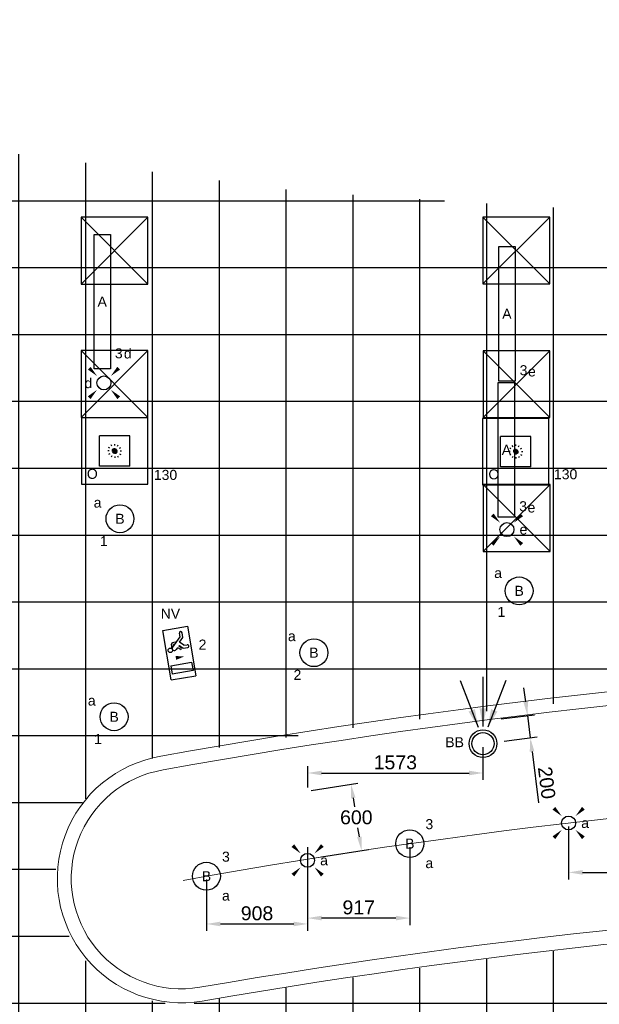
# Model space of a CAD drawing. Extents: x -329828 to 339781, y -55429 to 69176.
# Tile 34 of 140: x -140727 to -135524, y 17496 to 26331. Entities that reach past the tile are written whole.
import ezdxf
from ezdxf.enums import TextEntityAlignment as Align

# ---------------------------------------------------------------- set-up
doc = ezdxf.new("R2010")
doc.units = 0
doc.header["$LTSCALE"] = 50
for name, pattern in [('2322109', [10, 5, -2, 1, -2]), ('CENTER2', [28.575, 19.05, -3.175, 3.175, -3.175]), ('STREEPJES', [0.1, 0.05, -0.05])]:
    doc.linetypes.add(name, pattern=pattern)
doc.layers.get('0').update_dxf_attribs({"linetype": 'CONTINUOUS'})
doc.layers.get('Defpoints').update_dxf_attribs({"linetype": 'CONTINUOUS'})
for name, color, linetype in [('22 Binnenwanden', 7, 'CONTINUOUS'), ('45 Plafond 2D arcering', 7, 'CONTINUOUS'), ('EL6311--', 3, 'CONTINUOUS'), ('EL6350--', 3, 'CONTINUOUS'), ('plafond', 8, 'CONTINUOUS'), ('WL570---_RETOUR_RST', 2, 'CONTINUOUS'), ('WL570---_TOEVOER_RST', 2, 'CONTINUOUS'), ('WL570---_TOEVOER_RST_HL', 1, 'CONTINUOUS'), ('WM5448--', 1, 'CONTINUOUS'), ('WM570---_RETOUR_RST_PR', 1, 'CONTINUOUS'), ('WM570---_TOEVOER_RST_PR', 1, 'CONTINUOUS')]:
    doc.layers.add(name, color=color, linetype=linetype)
doc.styles.add('BURO-018', font='ARIAL.TTF', dxfattribs={"height": 90})
doc.styles.get("Standard").update_dxf_attribs({"font": 'ARIAL.TTF'})
doc.dimstyles.new('ISO-25', dxfattribs={"dimtxt": 2.5, "dimasz": 2.5, "dimexe": 1.25, "dimexo": 0.625, "dimtad": 1, "dimtih": 1, "dimdec": 4, "dimdsep": 46, "dimtxsty": 'Standard', "dimcen": 2.5, "dimadec": 0, "dimazin": 0, "dimtfac": 1, "dimtdec": 4, "dimtmove": 0, "dimatfit": 3, "dimfxl": 0, "dimtvp": 1, "dimtolj": 1, "dimtzin": 0, "dimarcsym": 0})

# ---------------------------------------------------------------- blocks, each defined once
blk = doc.blocks.new('1115B3A')
at = {"color": 0, "linetype": 'Continuous'}
blk.add_circle((0, 0), 2.5, dxfattribs=at)
at = {"color": 0, "linetype": 'Continuous', "style": 'BURO-018'}
for tag, p in [('E_GKAST', (0, 8)), ('E_GROEP', (0, 5)), ('E_SGROEP', (4.5, 5)), ('E_ARMCODE', (0, 0)), ('E_SLET', (4.5, -1))]:
    blk.add_attdef(tag, text='', height=1.8, dxfattribs=at).set_placement(p, align=Align.MIDDLE)
blk = doc.blocks.new('E00411')
at = {"color": 0, "linetype": 'Continuous'}
blk.add_circle((0, 0), 1.25, dxfattribs=at)
for points in [[(-2.89, 2.4), (-2.4, 2.89), (-1.24, 1.24)], [(2.4, 2.89), (2.89, 2.4), (1.24, 1.24)], [(-2.4, -2.89), (-2.89, -2.4), (-1.24, -1.24)], [(2.89, -2.4), (2.4, -2.89), (1.24, -1.24)]]:
    blk.add_solid(points, dxfattribs=at)
at = {"color": 0, "linetype": 'Continuous', "style": 'BURO-018'}
for tag, p in [('E_SLET1', (0, 4.64)), ('E_GROEP', (0, 0)), ('E_GKAST', (0, 0))]:
    blk.add_attdef(tag, text='', height=1.8, dxfattribs=at).set_placement(p, align=Align.MIDDLE)
at = {"color": 0, "linetype": 'Continuous', "style": 'BURO-018', "flags": 1}
for tag in ['E_MATCODE', 'E_SGROEP']:
    blk.add_attdef(tag, text='', height=1.8, dxfattribs=at).set_placement((0, 0), align=Align.MIDDLE)
blk = doc.blocks.new('1115C2J')
at = {"color": 0, "linetype": 'Continuous'}
for p, q in [((-4.5, 5.5), (4.5, 5.5)), ((-4.5, 1), (-4.5, 5.5)), ((4.5, 1), (4.5, 5.5)), ((-2.68, 4.35), (-3.52, 4.35)), ((-2.88, 3.87), (-3.52, 3.87)), ((-1.27, 2.26), (-2.88, 3.87)), ((-1.94, 3.61), (-2.68, 4.35)), ((-1.24, 4.31), (-1.94, 3.61)), ((-1.37, 3.5), (-0.76, 4.11)), ((-1.24, 4.31), (-1.24, 4.91)), ((-0.87, 3.71), (-1.23, 3.35)), ((-0.76, 4.11), (-0.76, 4.91)), ((2, 5.15), (3.5, 5.15)), ((2, 1.35), (2, 5.15)), ((3.5, 5.15), (3.5, 1.35)), ((-1.94, 2.93), (-2.04, 2.83)), ((-2.04, 2.83), (-2.04, 2.34)), ((-0.99, 2.14), (-1.84, 2.14)), ((-1.71, 2.7), (-1.72, 2.7)), ((-1.72, 2.7), (-1.72, 2.46)), ((-1.47, 2.46), (-1.72, 2.46)), ((-1.23, 3.35), (-1.37, 3.5)), ((-0.65, 3.49), (-1.01, 3.13)), ((-0.71, 2.83), (-1.01, 3.13)), ((4.5, 1), (-4.5, 1)), ((2, 1.35), (3.5, 1.35))]:
    blk.add_line(p, q, dxfattribs=at)
blk.add_lwpolyline([(0.75, 4, 0, 0.7, 0), (0.75, 2.5, 0.7, 0.7, 0)], format="xyseb", dxfattribs=at)
blk.add_circle((-0.76, 1.75), 0.4, dxfattribs=at)
for centre, radius, start, end in [((-3.52, 4.11), 0.24, 90, 270), ((-1, 4.91), 0.24, 0, 180), ((-0.76, 3.6), 0.16, 315, 135), ((-1.84, 2.34), 0.2, 180, 270), ((-0.99, 2.54), 0.4, 225, 45)]:
    blk.add_arc(centre, radius, start, end, dxfattribs=at)
at = {"color": 0, "linetype": 'Continuous', "style": 'BURO-018'}
for tag, p in [('E_GKAST', (0, 15.17)), ('E_GROEP', (0, 12.17)), ('E_SGROEP', (4.5, 12.17)), ('E_ARMCODE', (0, 8))]:
    blk.add_attdef(tag, text='', height=1.8, dxfattribs=at).set_placement(p, align=Align.MIDDLE)
blk = doc.blocks.new('*U1172')
at = {"ltscale": 10}
for points in [[(-42.8, 146.7), (-129.9, 288.1), (-72.9, 310)], [(0, 154), (-30.6, 317.2), (30.6, 317.2)], [(42.8, 146.7), (72.9, 310), (129.9, 288.1)]]:
    blk.add_hatch(color=0, dxfattribs=at).paths.add_polyline_path(points)
at = {"color": 0, "ltscale": 10}
for p, q in [((-203.8, 565.3, -2400), (-42.8, 146.7, -2400)), ((0, 600, -2400), (0, 154, -2400)), ((203.8, 565.3, -2400), (42.8, 146.7, -2400))]:
    blk.add_line(p, q, dxfattribs=at)
for radius in [124, 100]:
    blk.add_circle((0, 0, -2400), radius, dxfattribs=at)
at = {"layer": 'WL570---_RETOUR_RST', "color": 1, "style": 'BURO-018'}
for tag in ['MC', 'Q']:
    blk.add_attdef(tag, text='', height=90, dxfattribs=at).set_placement((0, 0), align=Align.MIDDLE)
at = {"layer": 'WM570---_RETOUR_RST_PR', "color": 1, "style": 'BURO-018'}
blk.add_attdef('POSNR', text='', height=90, dxfattribs=at).set_placement((0, 0), align=Align.MIDDLE)
blk = doc.blocks.new('*U1303')
at = {"color": 0, "ltscale": 10}
for p, q in [((297.5, 297.5, -2710), (-297.5, 297.5, -2710)), ((-297.5, 297.5, -2710), (-297.5, -297.5, -2710)), ((297.5, -297.5, -2710), (297.5, 297.5, -2710)), ((136.5, 136.5, -2710), (-136.5, 136.5, -2710)), ((-136.5, -136.5, -2710), (-136.5, 136.5, -2710)), ((136.5, -136.5, -2710), (136.5, 136.5, -2710)), ((136.5, -136.5, -2710), (-136.5, -136.5, -2710)), ((-297.5, -297.5, -2710), (297.5, -297.5, -2710))]:
    blk.add_line(p, q, dxfattribs=at)
at = {"color": 8, "linetype": 'STREEPJES', "ltscale": 10}
for q in [(-62.5, 0, -2710), (-54.1, 31.2, -2710), (-54.1, -31.2, -2710), (-31.2, 54.1, -2710), (-31.2, -54.1, -2710), (0, 62.5, -2710), (31.2, 54.1, -2710), (54.1, 31.2, -2710), (0, -62.5, -2710), (31.2, -54.1, -2710), (54.1, -31.2, -2710), (62.5, 0, -2710)]:
    blk.add_line((0, 0, -2710), q, dxfattribs=at)
at = {"layer": 'WL570---_TOEVOER_RST_HL', "linetype": 'CENTER2'}
blk.add_circle((0, 0, -2710), 0.075, dxfattribs=at)
at = {"layer": 'WL570---_TOEVOER_RST', "color": 1, "linetype": '2322109', "style": 'BURO-018'}
for tag in ['MC', 'Q']:
    blk.add_attdef(tag, text='', height=90, dxfattribs=at).set_placement((0, 0), align=Align.MIDDLE)
at = {"layer": 'WM570---_TOEVOER_RST_PR', "color": 1, "linetype": '2322109', "style": 'BURO-018'}
blk.add_attdef('POSNR', text='', height=90, dxfattribs=at).set_placement((0, 0), align=Align.MIDDLE)
blk = doc.blocks.new('*U1304')
at = {"color": 0, "ltscale": 10}
for p, q in [((297.5, 297.5, -2710), (-297.5, 297.5, -2710)), ((-297.5, 297.5, -2710), (-297.5, -297.5, -2710)), ((297.5, -297.5, -2710), (297.5, 297.5, -2710)), ((136.5, 136.5, -2710), (-136.5, 136.5, -2710)), ((-136.5, -136.5, -2710), (-136.5, 136.5, -2710)), ((136.5, -136.5, -2710), (136.5, 136.5, -2710)), ((136.5, -136.5, -2710), (-136.5, -136.5, -2710)), ((-297.5, -297.5, -2710), (297.5, -297.5, -2710))]:
    blk.add_line(p, q, dxfattribs=at)
at = {"color": 8, "linetype": 'STREEPJES', "ltscale": 10}
for q in [(-62.5, 0, -2710), (-54.1, 31.2, -2710), (-54.1, -31.2, -2710), (-31.2, 54.1, -2710), (-31.2, -54.1, -2710), (0, 62.5, -2710), (31.2, 54.1, -2710), (54.1, 31.2, -2710), (0, -62.5, -2710), (31.2, -54.1, -2710), (54.1, -31.2, -2710), (62.5, 0, -2710)]:
    blk.add_line((0, 0, -2710), q, dxfattribs=at)
at = {"layer": 'WL570---_TOEVOER_RST_HL', "linetype": 'CENTER2'}
blk.add_circle((0, 0, -2710), 0.075, dxfattribs=at)
at = {"layer": 'WL570---_TOEVOER_RST', "color": 1, "linetype": '2322109', "style": 'BURO-018'}
for tag in ['MC', 'Q']:
    blk.add_attdef(tag, text='', height=90, dxfattribs=at).set_placement((0, 0), align=Align.MIDDLE)
at = {"layer": 'WM570---_TOEVOER_RST_PR', "color": 1, "linetype": '2322109', "style": 'BURO-018'}
blk.add_attdef('POSNR', text='', height=90, dxfattribs=at).set_placement((0, 0), align=Align.MIDDLE)
blk = doc.blocks.new('E001611207146')
at = {"color": 0}
for p, q in [((-12.07, -1.46), (-12.07, 1.46)), ((-12.07, 1.46), (12.07, 1.46)), ((12.07, 1.46), (12.07, -1.46)), ((12.07, -1.46), (-12.07, -1.46))]:
    blk.add_line(p, q, dxfattribs=at)
at = {"color": 0, "linetype": 'Continuous', "style": 'BURO-018'}
for tag, p in [('E_GKAST', (0, 8)), ('E_GROEP', (0, 5)), ('E_SGROEP', (4.5, 5)), ('E_ARMCODE', (0, 0)), ('E_SLET', (4.5, -3))]:
    blk.add_attdef(tag, text='', height=1.8, dxfattribs=at).set_placement(p, align=Align.MIDDLE)
blk = doc.blocks.new('gffd')
at = {"layer": 'EL6311--'}
for p, q in [((-138056.7, 23665.6), (-138656.7, 24265.6)), ((-138656.7, 23665.6), (-138056.7, 24265.6))]:
    blk.add_line(p, q, dxfattribs=at)
blk.add_lwpolyline([(-138656.7, 23665.6), (-138056.7, 23665.6), (-138056.7, 24265.6), (-138656.7, 24265.6)], close=True, dxfattribs=at)
blk = doc.blocks.new('rwy5u')
at = {"layer": '45 Plafond 2D arcering', "linetype": 'Continuous'}
h = blk.add_hatch(dxfattribs=at)
h.set_pattern_fill('RASTER_600_0002', color=8, style=0, pattern_type=2)
h.set_pattern_definition([(0, (38665.3, 66706.7), (0, 600), []), (90, (38665.3, 66706.7), (-600, 0), [])])
h.paths.add_polyline_path([(6630, 66866), (6630, 62486.2), (10130.8, 61576.5), (13719.9, 60848.3), (15447.8, 60616.9), (15447.8, 63636.1), (19205.8, 64282.4), (19205.8, 60243.1), (20924, 60129.6), (24556.7, 60129.6), (29896.8, 60444.9), (29896.8, 64518.6), (35454.8, 63880.6), (35454.8, 61460.5), (42579.7, 62555.9), (42365.5, 67950.7), (40914.3, 67950.7), (40914.3, 69408), (38445.3, 69030.3), (38445.3, 74480.5), (33838.2, 73770.1), (31861.8, 73467.3), (31861.8, 69789.6), (28103.8, 70042.5), (28103.8, 72914.2), (24558.1, 72696.5), (20923, 72706.2), (17270.5, 72934.5), (17270.5, 72934.4), (13862.3, 73386), (13862.3, 68208.4, -1.41402), (13446.8, 68004.1), (11565.1, 68334.1), (11508.1, 68832.5), (9771.2, 68832.5), (9799.3, 68577.3), (9560.5, 68547.7), (9492.3, 69374.1), (8006.6, 69372.6), (8006.6, 67006), (9884.6, 67006), (9785.2, 67364.2), (10017.5, 67423.9), (10177.5, 66866)], flags=0)
h.paths.add_polyline_path([(16349.7, 65667.3, -0.998275), (15941, 67857.6, -0.02693), (22070.8, 68550.8, -0.0058), (23396.6, 68629.8, -0.047529), (32971.6, 68365.7), (33183.2, 68339.8, -0.994466), (32915, 66107.1, 0.010391), (30488.5, 66343.5, 0.005771), (29240.8, 66424.7, 0.056258)], flags=0)
blk = doc.blocks.new('eryrqwu')
at = {"layer": '22 Binnenwanden', "color": 9, "linetype": 'Continuous', "lineweight": 0}
for centre, radius, start, end in [((-91682.4, -36204.8), 57130, 82.92984, 100.24672), ((-91682.4, -36204.8), 57005, 82.92924, 100.24748), ((-101659.8, 18915.3), 1114.2, 99.57492, 279.64685), ((-101659.8, 18915.3), 989.2, 99.53371, 279.63609), ((-91682.4, -36204.8), 55998, 82.92924, 100.24748), ((-91683.3, -38727.9), 57511, 83.219541, 99.82229), ((-91683.3, -38727.9), 57386, 83.219328, 99.822486)]:
    blk.add_arc(centre, radius, start, end, dxfattribs=at)
blk = doc.blocks.new('*D1738')
at = {"layer": 'Defpoints', "color": 0, "transparency": 16777216}
for p in [(-139050.6, 18645.5), (-138142.3, 18645.5), (-138142.3, 18216.8)]:
    blk.add_point(p, dxfattribs=at)
at = {"layer": 'WM5448--', "color": 0, "lineweight": -2, "transparency": 16777216}
for p, q in [((-139050.6, 18614.3), (-139050.6, 18154.3)), ((-138142.3, 18614.3), (-138142.3, 18154.3)), ((-138925.6, 18216.8), (-138267.3, 18216.8))]:
    blk.add_line(p, q, dxfattribs=at)
at = {"layer": 'WM5448--', "color": 0, "transparency": 16777216}
for points in [[(-138925.6, 18237.6), (-138925.6, 18195.9), (-139050.6, 18216.8)], [(-138267.3, 18237.6), (-138267.3, 18195.9), (-138142.3, 18216.8)]]:
    blk.add_solid(points, dxfattribs=at)
at = {"layer": 'WM5448--', "color": 0, "transparency": 16777216, "insert": (-138596.4, 18311.8), "char_height": 125, "attachment_point": 5}
blk.add_mtext('\\A1;908', dxfattribs=at)
blk = doc.blocks.new('*D1739')
at = {"layer": 'Defpoints', "color": 0, "transparency": 16777216}
for p in [(-138142.3, 18937.4), (-137225.1, 18937.4), (-138142.3, 18269.6)]:
    blk.add_point(p, dxfattribs=at)
at = {"layer": 'WM5448--', "color": 0, "lineweight": -2, "transparency": 16777216}
for p, q in [((-138142.3, 18906.2), (-138142.3, 18207.1)), ((-137225.1, 18906.2), (-137225.1, 18207.1)), ((-137350.1, 18269.6), (-138017.3, 18269.6))]:
    blk.add_line(p, q, dxfattribs=at)
at = {"layer": 'WM5448--', "color": 0, "transparency": 16777216}
for points in [[(-138017.3, 18290.5), (-138017.3, 18248.8), (-138142.3, 18269.6)], [(-137350.1, 18290.5), (-137350.1, 18248.8), (-137225.1, 18269.6)]]:
    blk.add_solid(points, dxfattribs=at)
at = {"layer": 'WM5448--', "color": 0, "transparency": 16777216, "insert": (-137683.7, 18364.7), "char_height": 125, "attachment_point": 5}
blk.add_mtext('\\A1;917', dxfattribs=at)
blk = doc.blocks.new('*D1740')
at = {"layer": 'Defpoints', "color": 0, "transparency": 16777216}
for p in [(-138141.6, 19409.3), (-137658.2, 18875.2), (-138047.3, 18813.6)]:
    blk.add_point(p, dxfattribs=at)
at = {"layer": 'WM5448--', "color": 0, "lineweight": -2, "transparency": 16777216}
for p, q in [((-138110.7, 19414.2), (-137690.7, 19480.7)), ((-137732.9, 19347.5), (-137720.3, 19268.1)), ((-137677.7, 18998.6), (-137690.2, 19078)), ((-138016.5, 18818.5), (-137596.4, 18884.9))]:
    blk.add_line(p, q, dxfattribs=at)
at = {"layer": 'WM5448--', "color": 0, "transparency": 16777216}
for points in [[(-137712.3, 19350.7), (-137753.4, 19344.2), (-137752.4, 19470.9)], [(-137657.1, 19001.9), (-137698.3, 18995.4), (-137658.2, 18875.2)]]:
    blk.add_solid(points, dxfattribs=at)
at = {"layer": 'WM5448--', "color": 0, "transparency": 16777216, "insert": (-137705.3, 19173), "char_height": 125, "attachment_point": 5}
blk.add_mtext('\\A1;600', dxfattribs=at)
blk = doc.blocks.new('*D1743')
at = {"layer": 'Defpoints', "color": 0, "transparency": 16777216}
for p in [(-135799.8, 19122.6), (-134514.3, 19160.9), (-134514.3, 18679.5)]:
    blk.add_point(p, dxfattribs=at)
at = {"layer": 'WM5448--', "color": 0, "lineweight": -2, "transparency": 16777216}
for p, q in [((-135799.8, 19091.4), (-135799.8, 18617)), ((-134514.3, 19129.6), (-134514.3, 18617)), ((-135674.8, 18679.5), (-134639.3, 18679.5))]:
    blk.add_line(p, q, dxfattribs=at)
at = {"layer": 'WM5448--', "color": 0, "transparency": 16777216}
for points in [[(-135674.8, 18700.4), (-135674.8, 18658.7), (-135799.8, 18679.5)], [(-134639.3, 18700.4), (-134639.3, 18658.7), (-134514.3, 18679.5)]]:
    blk.add_solid(points, dxfattribs=at)
at = {"layer": 'WM5448--', "color": 0, "transparency": 16777216, "insert": (-135157.1, 18774.6), "char_height": 125, "attachment_point": 5}
blk.add_mtext('\\A1;1286', dxfattribs=at)
blk = doc.blocks.new('*D1755')
at = {"layer": 'Defpoints', "color": 0, "transparency": 16777216}
for p in [(-136568.4, 19834.8), (-136568.4, 19571.4), (-138141.6, 19409.3)]:
    blk.add_point(p, dxfattribs=at)
at = {"layer": 'WM5448--', "color": 0, "lineweight": -2, "transparency": 16777216}
for p, q in [((-136568.4, 19803.5), (-136568.4, 19508.9)), ((-138141.6, 19440.6), (-138141.6, 19633.9)), ((-138016.6, 19571.4), (-136693.4, 19571.4))]:
    blk.add_line(p, q, dxfattribs=at)
at = {"layer": 'WM5448--', "color": 0, "transparency": 16777216}
for points in [[(-138016.6, 19592.3), (-138016.6, 19550.6), (-138141.6, 19571.4)], [(-136693.4, 19592.3), (-136693.4, 19550.6), (-136568.4, 19571.4)]]:
    blk.add_solid(points, dxfattribs=at)
at = {"layer": 'WM5448--', "color": 0, "transparency": 16777216, "insert": (-137355, 19666.5), "char_height": 125, "attachment_point": 5}
blk.add_mtext('\\A1;1573', dxfattribs=at)
blk = doc.blocks.new('*D1763')
at = {"layer": 'Defpoints', "color": 0, "transparency": 16777216}
for p in [(-136435.8, 20053.1), (-136143.8, 19888.5), (-136410.6, 19854.7)]:
    blk.add_point(p, dxfattribs=at)
at = {"layer": 'WM5448--', "color": 0, "lineweight": -2, "transparency": 16777216}
for p, q in [((-136184.7, 20210.9), (-136200.4, 20334.9)), ((-136404.8, 20057), (-136107, 20094.8)), ((-136169, 20086.9), (-136143.8, 19888.5)), ((-136379.6, 19858.6), (-136081.8, 19896.4)), ((-136128.1, 19764.5), (-136069.5, 19302.8))]:
    blk.add_line(p, q, dxfattribs=at)
at = {"layer": 'WM5448--', "color": 0, "transparency": 16777216}
for points in [[(-136164.1, 20213.5), (-136205.4, 20208.3), (-136169, 20086.9)], [(-136107.4, 19767.1), (-136148.8, 19761.9), (-136143.8, 19888.5)]]:
    blk.add_solid(points, dxfattribs=at)
at = {"layer": 'WM5448--', "color": 0, "transparency": 16777216, "insert": (-135996.6, 19483.6), "char_height": 125, "attachment_point": 5, "rotation": 277.22927}
blk.add_mtext('\\A1;200', dxfattribs=at)

msp = doc.modelspace()

# ---------------------------------------------------------------- linework, layer by layer
at = {"layer": '22 Binnenwanden', "color": 9, "linetype": 'Continuous', "lineweight": 0}
msp.add_arc((-129297.3, -36496.6), 55998, 82.92924, 100.24748, dxfattribs=at)

# ---------------------------------------------------------------- block references
at = {"layer": 'EL6311--'}
ref = msp.add_blockref('E001611207146', (-139985.8, 23801.4), dxfattribs=dict(at, xscale=50, yscale=50, zscale=50, rotation=270))
ref.add_attrib('E_ARMCODE', 'A', dxfattribs={"layer": '0', "color": 1, "linetype": 'Continuous', "height": 90, "style": 'BURO-018'}).set_placement((-139985.8, 23801.4), align=Align.MIDDLE)
ref.add_attrib('E_SLET', 'd', dxfattribs={"layer": '0', "color": 1, "linetype": 'Continuous', "height": 90, "style": 'BURO-018'}).set_placement((-139756.3, 23338.1), align=Align.MIDDLE)
ref.add_attrib('E_GROEP', '3', dxfattribs={"layer": '0', "color": 1, "linetype": 'Continuous', "height": 90, "style": 'BURO-018'}).set_placement((-139837, 23337.5), align=Align.MIDDLE)
ref = msp.add_blockref('E001611207146', (-136353.8, 23692.3), dxfattribs=dict(at, xscale=50, yscale=50, zscale=50, rotation=270))
ref.add_attrib('E_ARMCODE', 'A', dxfattribs={"layer": '0', "color": 1, "linetype": 'Continuous', "height": 90, "style": 'BURO-018'}).set_placement((-136353.8, 23692.3), align=Align.MIDDLE)
ref.add_attrib('E_SLET', 'e', dxfattribs={"layer": '0', "color": 1, "linetype": 'Continuous', "height": 90, "style": 'BURO-018'}).set_placement((-136129.5, 23174.4), align=Align.MIDDLE)
ref.add_attrib('E_GROEP', '3', dxfattribs={"layer": '0', "color": 1, "linetype": 'Continuous', "height": 90, "style": 'BURO-018'}).set_placement((-136204.5, 23186), align=Align.MIDDLE)
ref = msp.add_blockref('E00411', (-139970.5, 23071.8), dxfattribs=dict(at, xscale=50, yscale=50, zscale=50))
ref.add_attrib('E_SLET1', 'd', dxfattribs={"layer": '0', "color": 1, "linetype": 'Continuous', "height": 90, "style": 'BURO-018'}).set_placement((-140109.9, 23071.8), align=Align.MIDDLE)
ref = msp.add_blockref('E001611207146', (-136357.8, 22471.5), dxfattribs=dict(at, xscale=50, yscale=50, zscale=50, rotation=270))
ref.add_attrib('E_ARMCODE', 'A', dxfattribs={"layer": '0', "color": 1, "linetype": 'Continuous', "height": 90, "style": 'BURO-018'}).set_placement((-136357.8, 22471.5), align=Align.MIDDLE)
ref.add_attrib('E_SLET', 'e', dxfattribs={"layer": '0', "color": 1, "linetype": 'Continuous', "height": 90, "style": 'BURO-018'}).set_placement((-136133.6, 21953.6), align=Align.MIDDLE)
ref.add_attrib('E_GROEP', '3', dxfattribs={"layer": '0', "color": 1, "linetype": 'Continuous', "height": 90, "style": 'BURO-018'}).set_placement((-136208.5, 21965.2), align=Align.MIDDLE)
ref = msp.add_blockref('1115B3A', (-139826.6, 21852.8), dxfattribs=dict(at, xscale=49.99999999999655, yscale=50, zscale=50, rotation=189.1701748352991))
ref.add_attrib('E_ARMCODE', 'B', dxfattribs={"layer": '0', "color": 1, "linetype": 'Continuous', "height": 90, "style": 'BURO-018'}).set_placement((-139826.6, 21852.8), align=Align.MIDDLE)
ref.add_attrib('E_SLET', 'a', dxfattribs={"layer": '0', "color": 1, "linetype": 'Continuous', "height": 90, "style": 'BURO-018'}).set_placement((-140027.3, 21997.6), align=Align.MIDDLE)
ref.add_attrib('E_GROEP', '1', dxfattribs={"layer": '0', "color": 1, "linetype": 'Continuous', "height": 90, "style": 'BURO-018'}).set_placement((-139971.5, 21652.1), align=Align.MIDDLE)
ref = msp.add_blockref('E00411', (-136353.2, 21755.7), dxfattribs=dict(at, xscale=50, yscale=50, zscale=50))
ref.add_attrib('E_SLET1', 'e', dxfattribs={"layer": '0', "color": 1, "linetype": 'Continuous', "height": 90, "style": 'BURO-018'}).set_placement((-136205.4, 21755.7), align=Align.MIDDLE)
ref = msp.add_blockref('1115B3A', (-136243.8, 21206.1), dxfattribs=dict(at, xscale=49.99999999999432, yscale=50, zscale=50, rotation=184.8064754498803))
ref.add_attrib('E_ARMCODE', 'B', dxfattribs={"layer": '0', "color": 1, "linetype": 'Continuous', "height": 90, "style": 'BURO-018'}).set_placement((-136243.8, 21206.1), align=Align.MIDDLE)
ref.add_attrib('E_SLET', 'a', dxfattribs={"layer": '0', "color": 1, "linetype": 'Continuous', "height": 90, "style": 'BURO-018'}).set_placement((-136432.9, 21365.8), align=Align.MIDDLE)
ref.add_attrib('E_GROEP', '1', dxfattribs={"layer": '0', "color": 1, "linetype": 'Continuous', "height": 90, "style": 'BURO-018'}).set_placement((-136403.6, 21017.1), align=Align.MIDDLE)
ref = msp.add_blockref('1115B3A', (-138085.9, 20651.1), dxfattribs=dict(at, xscale=49.99999999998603, yscale=50, zscale=50, rotation=188.2564371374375))
ref.add_attrib('E_ARMCODE', 'B', dxfattribs={"layer": '0', "color": 1, "linetype": 'Continuous', "height": 90, "style": 'BURO-018'}).set_placement((-138085.9, 20651.1), align=Align.MIDDLE)
ref.add_attrib('E_SLET', 'a', dxfattribs={"layer": '0', "color": 1, "linetype": 'Continuous', "height": 90, "style": 'BURO-018'}).set_placement((-138284.2, 20799.2), align=Align.MIDDLE)
ref.add_attrib('E_GROEP', '2', dxfattribs={"layer": '0', "color": 1, "linetype": 'Continuous', "height": 90, "style": 'BURO-018'}).set_placement((-138233.9, 20452.8), align=Align.MIDDLE)
ref = msp.add_blockref('1115B3A', (-139879.1, 20076), dxfattribs=dict(at, xscale=49.99999999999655, yscale=50, zscale=50, rotation=189.1701748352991))
ref.add_attrib('E_ARMCODE', 'B', dxfattribs={"layer": '0', "color": 1, "linetype": 'Continuous', "height": 90, "style": 'BURO-018'}).set_placement((-139879.1, 20076), align=Align.MIDDLE)
ref.add_attrib('E_SLET', 'a', dxfattribs={"layer": '0', "color": 1, "linetype": 'Continuous', "height": 90, "style": 'BURO-018'}).set_placement((-140079.8, 20220.9), align=Align.MIDDLE)
ref.add_attrib('E_GROEP', '1', dxfattribs={"layer": '0', "color": 1, "linetype": 'Continuous', "height": 90, "style": 'BURO-018'}).set_placement((-140024, 19875.4), align=Align.MIDDLE)
ref = msp.add_blockref('E00411', (-135799.8, 19122.6), dxfattribs=dict(at, xscale=50, yscale=50, zscale=50))
ref.add_attrib('E_SLET1', 'a', dxfattribs={"layer": '0', "color": 1, "linetype": 'Continuous', "height": 90, "style": 'BURO-018'}).set_placement((-135652, 19122.6), align=Align.MIDDLE)
ref = msp.add_blockref('1115B3A', (-137225.1, 18937.4), dxfattribs=dict(at, xscale=50, yscale=50, zscale=50))
ref.add_attrib('E_ARMCODE', 'B', dxfattribs={"layer": '0', "color": 1, "linetype": 'Continuous', "height": 90, "style": 'BURO-018'}).set_placement((-137225.1, 18937.4), align=Align.MIDDLE)
ref.add_attrib('E_SLET', 'a', dxfattribs={"layer": '0', "color": 1, "linetype": 'Continuous', "height": 90, "style": 'BURO-018'}).set_placement((-137050.1, 18762.4), align=Align.MIDDLE)
ref.add_attrib('E_GROEP', '3', dxfattribs={"layer": '0', "color": 1, "linetype": 'Continuous', "height": 90, "style": 'BURO-018'}).set_placement((-137050.1, 19112.4), align=Align.MIDDLE)
ref = msp.add_blockref('E00411', (-138142.9, 18787.6), dxfattribs=dict(at, xscale=50, yscale=50, zscale=50))
ref.add_attrib('E_SLET1', 'a', dxfattribs={"layer": '0', "color": 1, "linetype": 'Continuous', "height": 90, "style": 'BURO-018'}).set_placement((-137995, 18787.6), align=Align.MIDDLE)
ref = msp.add_blockref('1115B3A', (-139050.6, 18645.5), dxfattribs=dict(at, xscale=50, yscale=50, zscale=50))
ref.add_attrib('E_ARMCODE', 'B', dxfattribs={"layer": '0', "color": 1, "linetype": 'Continuous', "height": 90, "style": 'BURO-018'}).set_placement((-139050.6, 18645.5), align=Align.MIDDLE)
ref.add_attrib('E_SLET', 'a', dxfattribs={"layer": '0', "color": 1, "linetype": 'Continuous', "height": 90, "style": 'BURO-018'}).set_placement((-138875.6, 18470.5), align=Align.MIDDLE)
ref.add_attrib('E_GROEP', '3', dxfattribs={"layer": '0', "color": 1, "linetype": 'Continuous', "height": 90, "style": 'BURO-018'}).set_placement((-138875.6, 18820.5), align=Align.MIDDLE)
at = {"layer": 'EL6350--'}
ref = msp.add_blockref('1115C2J', (-139454.2, 20620.2), dxfattribs=dict(at, xscale=50.00000000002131, yscale=50, zscale=50, rotation=279.6260480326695))
ref.add_attrib('E_ARMCODE', 'NV', dxfattribs={"layer": '0', "color": 1, "linetype": 'Continuous', "height": 90, "style": 'BURO-018'}).set_placement((-139373.8, 21002.2), align=Align.MIDDLE)
ref.add_attrib('E_GROEP', '2', dxfattribs={"layer": '0', "color": 1, "linetype": 'Continuous', "height": 90, "style": 'BURO-018'}).set_placement((-139085.7, 20724.4), align=Align.MIDDLE)
at = {"layer": 'plafond'}
msp.add_blockref('rwy5u', (-155437.6, -48149.1), dxfattribs=at)
at = {"layer": 'WL570---_RETOUR_RST'}
ref = msp.add_blockref('*U1172', (-136568.4, 19834.8, 2400), dxfattribs=at)
ref.add_attrib('MC', 'BB', dxfattribs={"color": 1, "height": 90, "style": 'BURO-018'}).set_placement((-136823.1, 19848), align=Align.MIDDLE)
at = {"layer": 'WL570---_TOEVOER_RST', "linetype": '2322109'}
ref = msp.add_blockref('*U1303', (-139874, 22461, 2710), dxfattribs=at)
ref.add_attrib('Q', '130', dxfattribs={"color": 1, "linetype": '2322109', "height": 90, "style": 'BURO-018'}).set_placement((-139417.7, 22246.7), align=Align.MIDDLE)
ref.add_attrib('MC', 'O', dxfattribs={"color": 1, "linetype": '2322109', "height": 90, "style": 'BURO-018'}).set_placement((-140075.1, 22256), align=Align.MIDDLE)
ref = msp.add_blockref('*U1304', (-136274, 22456, 2710), dxfattribs=at)
ref.add_attrib('Q', '130', dxfattribs={"color": 1, "linetype": '2322109', "height": 90, "style": 'BURO-018'}).set_placement((-135826.7, 22252.5), align=Align.MIDDLE)
ref.add_attrib('MC', 'O', dxfattribs={"color": 1, "linetype": '2322109', "height": 90, "style": 'BURO-018'}).set_placement((-136470.9, 22251.8), align=Align.MIDDLE)
at = {"layer": 'WM5448--'}
for name, p in [('gffd', (-1519, 293.9)), ('gffd', (2088.2, 294.9)), ('gffd', (-1519, -903.8)), ('gffd', (2089.5, -904.6)), ('gffd', (2090.2, -2105.4)), ('eryrqwu', (-37614.8, -291.7))]:
    msp.add_blockref(name, p, dxfattribs=at)

# ---------------------------------------------------------------- dimensions: what is measured, and where the dimension line sits
dim = msp.add_aligned_dim(p1=(-136435.8, 20053.1), p2=(-136410.6, 19854.7), distance=269, dimstyle='ISO-25', override={"dimscale": 50, "dimdec": 0, "dimzin": 0}, dxfattribs=at)
dim.commit()
dim.dimension.update_dxf_attribs({"geometry": '*D1763', "text_midpoint": (-135996.6, 19483.6)})
for base, p1, p2, picture, middle in [((-136568.4, 19571.4), (-138141.6, 19409.3), (-136568.4, 19834.8), '*D1755', (-137355, 19666.5)), ((-134514.2813, 18679.5282), (-135799.8491, 19122.6228), (-134514.2813, 19160.8979), '*D1743', (-135157.0652, 18774.5998)), ((-138142.3, 18269.6), (-137225.1, 18937.4), (-138142.3, 18937.4), '*D1739', (-137683.7, 18364.7)), ((-138142.3, 18216.8), (-139050.6, 18645.5), (-138142.3, 18645.5), '*D1738', (-138596.4, 18311.8))]:
    dim = msp.add_linear_dim(base=base, p1=p1, p2=p2, dimstyle='ISO-25', override={"dimscale": 50, "dimdec": 0, "dimzin": 0}, dxfattribs=at)
    dim.commit()
    dim.dimension.update_dxf_attribs({"geometry": picture, "text_midpoint": middle})
dim = msp.add_aligned_dim(p1=(-138141.6, 19409.3), p2=(-138047.3, 18813.6), distance=394, text='600', dimstyle='ISO-25', override={"dimscale": 50, "dimdec": 0, "dimzin": 0}, dxfattribs=at)
dim.commit()
dim.dimension.update_dxf_attribs({"geometry": '*D1740', "text_midpoint": (-137705.3, 19173)})

doc.saveas('drawing.dxf')
